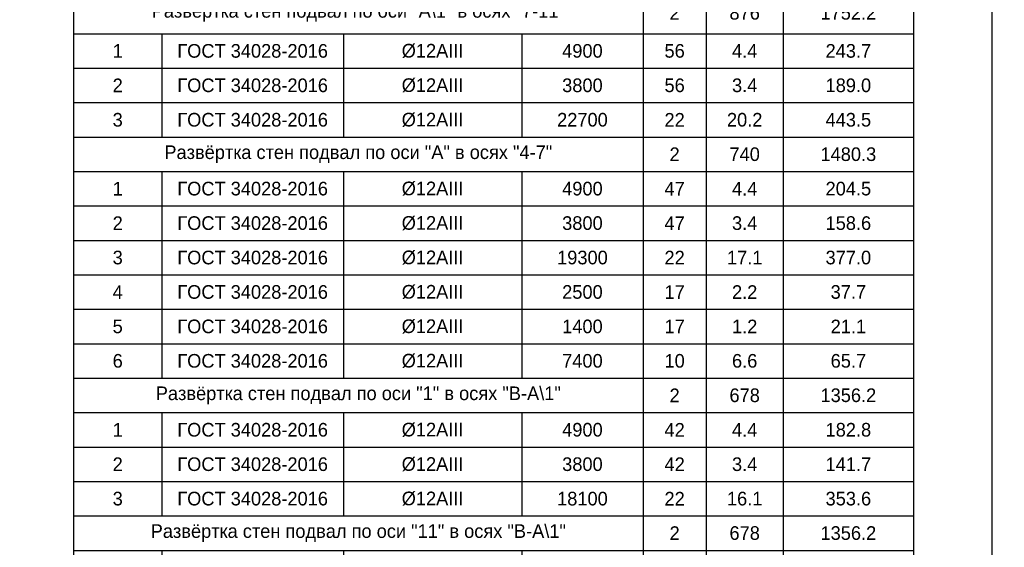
# Model space of a CAD drawing. Header units: millimetres. Extents: x -33345 to 4712671, y -3392 to 121473.
# Tile 235 of 256: x 1258628 to 1278142, y 55052 to 65501. Entities that reach past the tile are written whole.
import ezdxf

# ---------------------------------------------------------------- set-up
doc = ezdxf.new("R2010")
doc.units = ezdxf.units.MM
doc.layers.add('Lina', color=7, linetype='Continuous', lineweight=20)
doc.styles.add('ISO', font='isocpeui.ttf')
doc.styles.add('X-U-RW-01$0$StyleROMANS', font='GOTHIC.TTF')

# ---------------------------------------------------------------- blocks, each defined once
blk = doc.blocks.new('awe4tD')
at = {"layer": 'Lina', "lineweight": 30, "ltscale": 10}
blk.add_lwpolyline([(-44239515, 22734878), (-44312815, 22734878), (-44312815, 22775878), (-44239515, 22775878)], close=True, dxfattribs=at)
blk = doc.blocks.new('*T2742')
at = {"color": 0, "linetype": 'ByBlock', "lineweight": -2, "transparency": 16777216}
for p, q in [((0, 0), (16647, 0)), ((0, 0), (0, -23260)), ((16647, 0), (16647, -23260)), ((0, -855), (16647, -855)), ((1751, -855), (1751, -2223)), ((5347, -855), (5347, -2223)), ((8883, -855), (8883, -2223)), ((11286, -855), (11286, -22578)), ((12537, -855), (12537, -22578)), ((14064, -855), (14064, -22578)), ((0, -2223), (16647, -2223)), ((0, -3048), (16647, -3048)), ((1751, -3048), (1751, -5095)), ((5347, -3048), (5347, -5095)), ((8883, -3048), (8883, -5095)), ((0, -3730), (16647, -3730)), ((0, -4412), (16647, -4412)), ((0, -5095), (16647, -5095)), ((0, -5920), (16647, -5920)), ((1751, -5920), (1751, -7966)), ((5347, -5920), (5347, -7966)), ((8883, -5920), (8883, -7966)), ((0, -6602), (16647, -6602)), ((0, -7284), (16647, -7284)), ((0, -7966), (16647, -7966)), ((0, -8792), (16647, -8792)), ((1751, -8792), (1751, -10838)), ((5347, -8792), (5347, -10838)), ((8883, -8792), (8883, -10838)), ((0, -9474), (16647, -9474)), ((0, -10156), (16647, -10156)), ((0, -10838), (16647, -10838)), ((0, -11520), (16647, -11520)), ((1751, -11520), (1751, -15613)), ((5347, -11520), (5347, -15613)), ((8883, -11520), (8883, -15613)), ((0, -12202), (16647, -12202)), ((0, -12885), (16647, -12885)), ((0, -13567), (16647, -13567)), ((0, -14249), (16647, -14249)), ((0, -14931), (16647, -14931)), ((0, -15613), (16647, -15613)), ((0, -16296), (16647, -16296)), ((1751, -16296), (1751, -18342)), ((5347, -16296), (5347, -18342)), ((8883, -16296), (8883, -18342)), ((0, -16978), (16647, -16978)), ((0, -17660), (16647, -17660)), ((0, -18342), (16647, -18342)), ((0, -19024), (16647, -19024)), ((1751, -19024), (1751, -21071)), ((5347, -19024), (5347, -21071)), ((8883, -19024), (8883, -21071)), ((0, -19706), (16647, -19706)), ((0, -20389), (16647, -20389)), ((0, -21071), (16647, -21071)), ((0, -21896), (16647, -21896)), ((1751, -21896), (1751, -22578)), ((5347, -21896), (5347, -22578)), ((8883, -21896), (8883, -22578)), ((0, -22578), (16647, -22578)), ((0, -23260), (16647, -23260))]:
    blk.add_line(p, q, dxfattribs=at)
at = {"color": 0, "lineweight": 25, "transparency": 16777216, "attachment_point": 5, "style": 'X-U-RW-01$0$StyleROMANS'}
for s, insert, char_height, width in [('Спецификация элементов', (8323, -427), 315, 16643.92), ('L элемента, мм', (10085, -1539), 315, 2400.54), ('Марка поз', (875, -1539), 315, 1747.58), ('Кол-  во', (11912, -1539), 315, 1247.81), ('Масса   ед, кг', (13300, -1539), 315, 1523.44), ('Обозначение', (3549, -1539), 315, 3593.07), ('Наименование', (7115, -1539), 315, 3532.99), ('Примеч.', (15355, -1539), 315, 2580.27), ('Развёртка стен подвал по оси "В" в осях "1-11"', (5643, -2635), 270, 11283.29), ('{\\C230;2}', (11912, -2635), 270, 1247.81), ('{\\C230;2311.6}', (13300, -2635), 270, 1523.44), ('{\\C230;4623.3}', (15355, -2635), 270, 2580.27), ('{\\C5;1}', (875, -3389), 270, 1747.58), ('{\\C5;ГОСТ 34028-2016}', (3549, -3389), 270, 3593.07), ('{\\C5;%%C12АIII}', (7115, -3389), 270, 3532.99), ('{\\C5;4900}', (10085, -3389), 270, 2400.54), ('{\\C5;148}', (11912, -3389), 270, 1247.81), ('{\\C5;4.4}', (13300, -3389), 270, 1523.44), ('{\\C5;644.0}', (15355, -3389), 270, 2580.27), ('{\\C5;2}', (875, -4071), 270, 1747.58), ('{\\C5;ГОСТ 34028-2016}', (3549, -4071), 270, 3593.07), ('{\\C5;%%C12АIII}', (7115, -4071), 270, 3532.99), ('{\\C5;3800}', (10085, -4071), 270, 2400.54), ('{\\C5;148}', (11912, -4071), 270, 1247.81), ('{\\C5;3.4}', (13300, -4071), 270, 1523.44), ('{\\C5;499.4}', (15355, -4071), 270, 2580.27), ('{\\C5;3}', (875, -4753), 270, 1747.58), ('{\\C5;ГОСТ 34028-2016}', (3549, -4753), 270, 3593.07), ('{\\C5;%%C12АIII}', (7115, -4753), 270, 3532.99), ('{\\C5;59800}', (10085, -4753), 270, 2400.54), ('{\\C5;22}', (11912, -4753), 270, 1247.81), ('{\\C5;53.1}', (13300, -4753), 270, 1523.44), ('{\\C5;1168.3}', (15355, -4753), 270, 2580.27), ('Развёртка стен подвал по оси "А\\\\1" в осях "1-4"', (5643, -5507), 270, 11283.29), ('{\\C230;2}', (11912, -5507), 270, 1247.81), ('{\\C230;707}', (13300, -5507), 270, 1523.44), ('{\\C230;1414.2}', (15355, -5507), 270, 2580.27), ('{\\C5;1}', (875, -6261), 270, 1747.58), ('{\\C5;ГОСТ 34028-2016}', (3549, -6261), 270, 3593.07), ('{\\C5;%%C12АIII}', (7115, -6261), 270, 3532.99), ('{\\C5;4900}', (10085, -6261), 270, 2400.54), ('{\\C5;45}', (11912, -6261), 270, 1247.81), ('{\\C5;4.4}', (13300, -6261), 270, 1523.44), ('{\\C5;195.8}', (15355, -6261), 270, 2580.27), ('{\\C5;2}', (875, -6943), 270, 1747.58), ('{\\C5;ГОСТ 34028-2016}', (3549, -6943), 270, 3593.07), ('{\\C5;%%C12АIII}', (7115, -6943), 270, 3532.99), ('{\\C5;3800}', (10085, -6943), 270, 2400.54), ('{\\C5;45}', (11912, -6943), 270, 1247.81), ('{\\C5;3.4}', (13300, -6943), 270, 1523.44), ('{\\C5;151.8}', (15355, -6943), 270, 2580.27), ('{\\C5;3}', (875, -7625), 270, 1747.58), ('{\\C5;ГОСТ 34028-2016}', (3549, -7625), 270, 3593.07), ('{\\C5;%%C12АIII}', (7115, -7625), 270, 3532.99), ('{\\C5;18400}', (10085, -7625), 270, 2400.54), ('{\\C5;22}', (11912, -7625), 270, 1247.81), ('{\\C5;16.3}', (13300, -7625), 270, 1523.44), ('{\\C5;359.5}', (15355, -7625), 270, 2580.27), ('Развёртка стен подвал по оси "А\\\\1" в осях "7-11"', (5643, -8379), 270, 11283.29), ('{\\C230;2}', (11912, -8379), 270, 1247.81), ('{\\C230;876}', (13300, -8379), 270, 1523.44), ('{\\C230;1752.2}', (15355, -8379), 270, 2580.27), ('{\\C5;1}', (875, -9133), 270, 1747.58), ('{\\C5;ГОСТ 34028-2016}', (3549, -9133), 270, 3593.07), ('{\\C5;%%C12АIII}', (7115, -9133), 270, 3532.99), ('{\\C5;4900}', (10085, -9133), 270, 2400.54), ('{\\C5;56}', (11912, -9133), 270, 1247.81), ('{\\C5;4.4}', (13300, -9133), 270, 1523.44), ('{\\C5;243.7}', (15355, -9133), 270, 2580.27), ('{\\C5;2}', (875, -9815), 270, 1747.58), ('{\\C5;ГОСТ 34028-2016}', (3549, -9815), 270, 3593.07), ('{\\C5;%%C12АIII}', (7115, -9815), 270, 3532.99), ('{\\C5;3800}', (10085, -9815), 270, 2400.54), ('{\\C5;56}', (11912, -9815), 270, 1247.81), ('{\\C5;3.4}', (13300, -9815), 270, 1523.44), ('{\\C5;189.0}', (15355, -9815), 270, 2580.27), ('{\\C5;3', (875, -10497), 270, 1747.58), ('{\\C5;ГОСТ 34028-2016}', (3549, -10497), 270, 3593.07), ('{\\C5;%%C12АIII}', (7115, -10497), 270, 3532.99), ('{\\C5;22700}', (10085, -10497), 270, 2400.54), ('{\\C5;22}', (11912, -10497), 270, 1247.81), ('{\\C5;20.2}', (13300, -10497), 270, 1523.44), ('{\\C5;443.5}', (15355, -10497), 270, 2580.27), ('Развёртка стен подвал по оси "А" в осях "4-7"', (5643, -11179), 270, 11283.29), ('{\\C230;2}', (11912, -11179), 270, 1247.81), ('{\\C230;740}', (13300, -11179), 270, 1523.44), ('{\\C230;1480.3}', (15355, -11179), 270, 2580.27), ('{\\C5;1}', (875, -11861), 270, 1747.58), ('{\\C5;ГОСТ 34028-2016}', (3549, -11861), 270, 3593.07), ('{\\C5;%%C12АIII}', (7115, -11861), 270, 3532.99), ('{\\C5;4900}', (10085, -11861), 270, 2400.54), ('{\\C5;47}', (11912, -11861), 270, 1247.81), ('{\\C5;4.4}', (13300, -11861), 270, 1523.44), ('{\\C5;204.5}', (15355, -11861), 270, 2580.27), ('{\\C5;2}', (875, -12544), 270, 1747.58), ('{\\C5;ГОСТ 34028-2016}', (3549, -12544), 270, 3593.07), ('{\\C5;%%C12АIII}', (7115, -12544), 270, 3532.99), ('{\\C5;3800}', (10085, -12544), 270, 2400.54), ('{\\C5;47}', (11912, -12544), 270, 1247.81), ('{\\C5;3.4}', (13300, -12544), 270, 1523.44), ('{\\C5;158.6}', (15355, -12544), 270, 2580.27), ('{\\C5;3}', (875, -13226), 270, 1747.58), ('{\\C5;ГОСТ 34028-2016}', (3549, -13226), 270, 3593.07), ('{\\C5;%%C12АIII}', (7115, -13226), 270, 3532.99), ('{\\C5;19300}', (10085, -13226), 270, 2400.54), ('{\\C5;22}', (11912, -13226), 270, 1247.81), ('{\\C5;17.1}', (13300, -13226), 270, 1523.44), ('{\\C5;377.0}', (15355, -13226), 270, 2580.27), ('{\\C5;4', (875, -13908), 270, 1747.58), ('{\\C5;ГОСТ 34028-2016}', (3549, -13908), 270, 3593.07), ('{\\C5;%%C12АIII}', (7115, -13908), 270, 3532.99), ('{\\C5;2500}', (10085, -13908), 270, 2400.54), ('{\\C5;17}', (11912, -13908), 270, 1247.81), ('{\\C5;2.2}', (13300, -13908), 270, 1523.44), ('{\\C5;37.7}', (15355, -13908), 270, 2580.27), ('{\\C5;5', (875, -14590), 270, 1747.58), ('{\\C5;ГОСТ 34028-2016}', (3549, -14590), 270, 3593.07), ('{\\C5;%%C12АIII}', (7115, -14590), 270, 3532.99), ('{\\C5;1400}', (10085, -14590), 270, 2400.54), ('{\\C5;17}', (11912, -14590), 270, 1247.81), ('{\\C5;1.2}', (13300, -14590), 270, 1523.44), ('{\\C5;21.1}', (15355, -14590), 270, 2580.27), ('{\\C5;6', (875, -15272), 270, 1747.58), ('{\\C5;ГОСТ 34028-2016}', (3549, -15272), 270, 3593.07), ('{\\C5;%%C12АIII}', (7115, -15272), 270, 3532.99), ('{\\C5;7400}', (10085, -15272), 270, 2400.54), ('{\\C5;10}', (11912, -15272), 270, 1247.81), ('{\\C5;6.6}', (13300, -15272), 270, 1523.44), ('{\\C5;65.7}', (15355, -15272), 270, 2580.27), ('Развёртка стен подвал по оси "1" в осях "В-А\\\\1"', (5643, -15954), 270, 11283.29), ('{\\C230;2}', (11912, -15954), 270, 1247.81), ('{\\C230;678}', (13300, -15954), 270, 1523.44), ('{\\C230;1356.2}', (15355, -15954), 270, 2580.27), ('{\\C5;1}', (875, -16637), 270, 1747.58), ('{\\C5;ГОСТ 34028-2016}', (3549, -16637), 270, 3593.07), ('{\\C5;%%C12АIII}', (7115, -16637), 270, 3532.99), ('{\\C5;4900}', (10085, -16637), 270, 2400.54), ('{\\C5;42}', (11912, -16637), 270, 1247.81), ('{\\C5;4.4}', (13300, -16637), 270, 1523.44), ('{\\C5;182.8}', (15355, -16637), 270, 2580.27), ('{\\C5;%%C12АIII}', (7115, -17319), 270, 3532.99), ('{\\C5;2}', (875, -17319), 270, 1747.58), ('{\\C5;ГОСТ 34028-2016}', (3549, -17319), 270, 3593.07), ('{\\C5;3800}', (10085, -17319), 270, 2400.54), ('{\\C5;42}', (11912, -17319), 270, 1247.81), ('{\\C5;3.4}', (13300, -17319), 270, 1523.44), ('{\\C5;141.7}', (15355, -17319), 270, 2580.27), ('{\\C5;3', (875, -18001), 270, 1747.58), ('{\\C5;ГОСТ 34028-2016}', (3549, -18001), 270, 3593.07), ('{\\C5;%%C12АIII}', (7115, -18001), 270, 3532.99), ('{\\C5;18100}', (10085, -18001), 270, 2400.54), ('{\\C5;22}', (11912, -18001), 270, 1247.81), ('{\\C5;16.1}', (13300, -18001), 270, 1523.44), ('{\\C5;353.6}', (15355, -18001), 270, 2580.27), ('Развёртка стен подвал по оси "11" в осях "В-А\\\\1"', (5643, -18683), 270, 11283.29), ('{\\C230;2}', (11912, -18683), 270, 1247.81), ('{\\C230;678}', (13300, -18683), 270, 1523.44), ('{\\C230;1356.2}', (15355, -18683), 270, 2580.27), ('{\\C5;1}', (875, -19365), 270, 1747.58), ('{\\C5;ГОСТ 34028-2016}', (3549, -19365), 270, 3593.07), ('{\\C5;%%C12АIII}', (7115, -19365), 270, 3532.99), ('{\\C5;4900}', (10085, -19365), 270, 2400.54), ('{\\C5;42}', (11912, -19365), 270, 1247.81), ('{\\C5;4.4}', (13300, -19365), 270, 1523.44), ('{\\C5;182.8}', (15355, -19365), 270, 2580.27), ('{\\C5;%%C12АIII}', (7115, -20047), 270, 3532.99), ('{\\C5;2}', (875, -20047), 270, 1747.58), ('{\\C5;ГОСТ 34028-2016}', (3549, -20047), 270, 3593.07), ('{\\C5;3800}', (10085, -20047), 270, 2400.54), ('{\\C5;42}', (11912, -20047), 270, 1247.81), ('{\\C5;3.4}', (13300, -20047), 270, 1523.44), ('{\\C5;141.7}', (15355, -20047), 270, 2580.27), ('{\\C5;3', (875, -20730), 270, 1747.58), ('{\\C5;ГОСТ 34028-2016}', (3549, -20730), 270, 3593.07), ('{\\C5;%%C12АIII}', (7115, -20730), 270, 3532.99), ('{\\C5;18100}', (10085, -20730), 270, 2400.54), ('{\\C5;22}', (11912, -20730), 270, 1247.81), ('{\\C5;16.1}', (13300, -20730), 270, 1523.44), ('{\\C5;353.6}', (15355, -20730), 270, 2580.27), ('{\\C230;Отдельный стержен (Скоба)}', (5643, -21483), 270, 11283.29), ('{\\C230;1}', (11912, -21483), 270, 1247.81), ('{\\C230;1798}', (13300, -21483), 270, 1523.44), ('{\\C230;1798.3}', (15355, -21483), 270, 2580.27), ('{\\C5;1}', (875, -22237), 270, 1747.58), ('{\\C5;ГОСТ 34028-2016}', (3549, -22237), 270, 3593.07), ('{\\C5;%%C6АI}', (7115, -22237), 270, 3532.99), ('{\\C5;550}', (10085, -22237), 270, 2400.54), ('{\\C5;3682}', (11912, -22237), 270, 1247.81), ('{\\C5;0.5}', (13300, -22237), 270, 1523.44), ('{\\C5;1798.3}', (15355, -22237), 270, 2580.27), ('{\\H1.027x;\\C5;Бетон\\H0.9737x; кл.В25              241.2 м³}', (8323, -22919), 270, 16643.92)]:
    blk.add_mtext(s, dxfattribs=dict(at, insert=insert, char_height=char_height, width=width))

msp = doc.modelspace()

# ---------------------------------------------------------------- block references
for name, p in [('awe4tD', (45517406.511, -22689876.566)), ('*T2742', (1259695.95, 74015.085))]:
    msp.add_blockref(name, p)

# ---------------------------------------------------------------- texts
at = {"insert": (351439.431, 62275.551), "char_height": 500, "width": 9875.6458, "attachment_point": 1, "style": 'ISO'}
msp.add_mtext('\\pi4343.31532;{\\LА-А\\P\\pi0;Армирование приямка. M 1:20}', dxfattribs=at)

doc.saveas('drawing.dxf')
